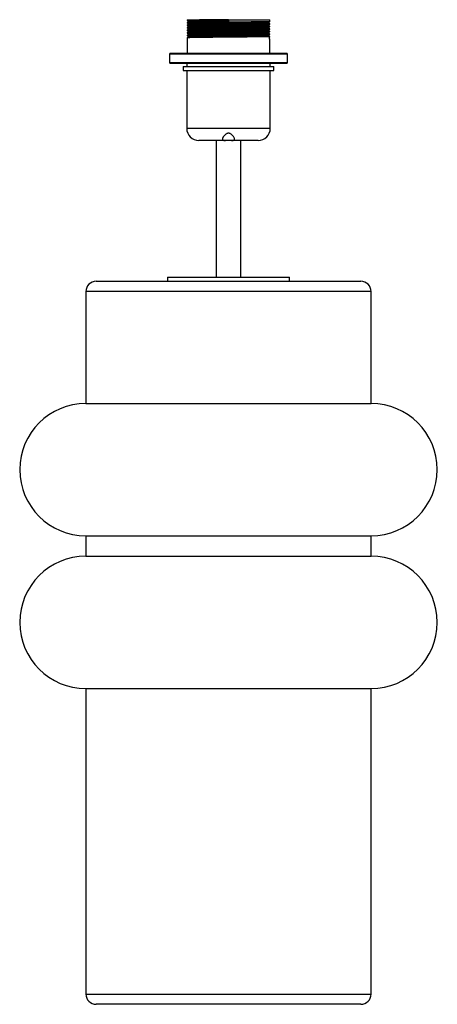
# Paper-space layout '_Izquierda' of a CAD drawing. Header units: millimetres. Extents: x -103 to 103, y 0 to 483.
import ezdxf

# ---------------------------------------------------------------- set-up
doc = ezdxf.new("R2010")
doc.units = ezdxf.units.MM

psp = doc.layouts.new('_Izquierda')

# ---------------------------------------------------------------- linework, layer by layer
at = {"color": 7, "linetype": 'Continuous', "lineweight": 25}
for p, q in [((-20.3, 483.46), (-20.3, 483.15)), ((-20.3, 483.46), (20.3, 483.46)), ((0, 483.46), (0, 482.37)), ((20.3, 482.52), (20.3, 483.46)), ((-20.3, 482.05), (-20.3, 481.9)), ((-20.3, 480.8), (-20.3, 480.65)), ((-20.3, 479.55), (-20.3, 479.4)), ((-19.62, 482.76), (-19.62, 482.45)), ((-19.62, 481.51), (-19.62, 481.2)), ((-19.62, 480.26), (-19.62, 479.95)), ((-19.62, 479.01), (-19.62, 478.7)), ((19.62, 481.82), (19.62, 482.13)), ((19.62, 480.57), (19.62, 480.88)), ((19.62, 479.32), (19.62, 479.63)), ((20.3, 481.27), (20.3, 481.43)), ((20.3, 480.02), (20.3, 480.18)), ((20.3, 478.77), (20.3, 478.93)), ((-20.3, 478.3), (-20.3, 478.15)), ((-20.3, 477.05), (-20.3, 476.9)), ((-20.3, 475.8), (-20.3, 475.65)), ((-20.3, 474.55), (-20.3, 467)), ((-19.62, 477.76), (-19.62, 477.45)), ((-19.62, 476.51), (-19.62, 476.2)), ((-19.62, 475.26), (-19.62, 474.95)), ((19.62, 478.07), (19.62, 478.38)), ((19.62, 476.82), (19.62, 477.13)), ((19.62, 475.57), (19.62, 475.88)), ((20.17, 474.95), (20.3, 475.02)), ((20.23, 475.02), (20.17, 475)), ((20.17, 473.91), (20.17, 475)), ((20.3, 473.93), (20.17, 474.01)), ((20.24, 473.93), (20.17, 473.91)), ((20.3, 477.52), (20.3, 477.68)), ((20.3, 476.27), (20.3, 476.43)), ((20.3, 475.02), (20.3, 475.18)), ((20.3, 467), (20.3, 473.93)), ((-28.58, 467), (-29, 466.58)), ((-29, 466.58), (-29, 462.42)), ((29, 466.58), (-29, 466.58)), ((-28.58, 467), (28.58, 467)), ((29, 466.58), (28.58, 467)), ((29, 462.42), (29, 466.58)), ((-29, 462.42), (-28.58, 462)), ((-29, 462.42), (29, 462.42)), ((28.58, 462), (-28.58, 462)), ((-22.25, 460.5), (-22.25, 458.55)), ((-22.25, 460.5), (22.25, 460.5)), ((-20.5, 462), (-20.5, 460.5)), ((20.5, 460.5), (20.5, 462)), ((22.25, 458.55), (22.25, 460.5)), ((28.58, 462), (29, 462.42)), ((-22.25, 458.55), (22.25, 458.55)), ((-20.5, 458.55), (-20.5, 430.15)), ((20.5, 430.15), (20.5, 458.55)), ((14.5, 424.15), (-14.5, 424.15)), ((-6, 424.15), (-6, 357)), ((6, 357), (6, 424.15)), ((-65, 355), (65, 355)), ((-30, 357), (-30, 355)), ((-30, 357), (30, 357)), ((30, 355), (30, 357)), ((-70, 350), (-70, 295.02)), ((70, 295.02), (70, 350)), ((-70, 295.02), (70, 295.02)), ((-70, 230.02), (-70, 220.02)), ((-70, 230.02), (70, 230.02)), ((70, 220.02), (70, 230.02)), ((-70, 220.02), (70, 220.02)), ((-70, 155.02), (-70, 5)), ((-70, 155.02), (70, 155.02)), ((70, 5), (70, 155.02)), ((65, 0), (-65, 0))]:
    psp.add_line(p, q, dxfattribs=at)
at = {"color": 8, "linetype": 'Continuous', "lineweight": 25}
for p, q in [((-20.5, 430.15), (20.5, 430.15)), ((70, 350), (-70, 350)), ((-70, 5), (70, 5))]:
    psp.add_line(p, q, dxfattribs=at)
at = {"color": 7, "linetype": 'Continuous', "lineweight": 25}
for centre, radius, start, end in [((-14.5, 430.15), 6, 180, 270), ((14.5, 430.15), 6, 270, 0), ((-65, 350), 5, 90, 180), ((65, 350), 5, 0, 90), ((-70, 262.52), 32.5, 90, 270), ((70, 262.52), 32.5, 270, 90), ((-70, 187.52), 32.5, 90, 270), ((70, 187.52), 32.5, 270, 90), ((-65, 5), 5, 180, 270), ((65, 5), 5, 270, 0)]:
    psp.add_arc(centre, radius, start, end, dxfattribs=at)
for points, knots in [([(0, 483.46), (-1.49, 483.45), (-4.49, 483.42), (-8.78, 483.37), (-12.63, 483.33), (-15.84, 483.29), (-18.32, 483.24), (-19.82, 483.19), (-20.43, 483.16), (-20.26, 483.15), (-20.23, 483.14)], [0, 0, 0, 0, 0.138436, 0.279539, 0.419848, 0.557212, 0.697274, 0.838451, 0.977269, 1, 1, 1, 1]), ([(0, 482.37), (-1.49, 482.35), (-4.49, 482.32), (-8.78, 482.28), (-12.63, 482.23), (-15.84, 482.19), (-18.33, 482.15), (-19.81, 482.1), (-20.43, 482.07), (-20.27, 482.05), (-20.26, 482.05)], [0, 0, 0, 0, 0.139869, 0.282432, 0.424193, 0.562979, 0.704491, 0.847129, 0.987384, 1, 1, 1, 1]), ([(20.2, 481.43), (20.19, 481.42), (20.17, 481.39), (18.97, 481.35), (16.85, 481.31), (13.89, 481.27), (10.26, 481.22), (6.53, 481.18), (3.05, 481.15), (-0.48, 481.11), (-4.49, 481.07), (-8.78, 481.03), (-12.63, 480.98), (-15.84, 480.94), (-18.33, 480.9), (-19.81, 480.85), (-20.43, 480.82), (-20.27, 480.8), (-20.26, 480.8)], [0, 0, 0, 0, 0.050465, 0.121536, 0.192692, 0.262297, 0.332583, 0.403913, 0.452561, 0.500074, 0.569998, 0.641269, 0.712139, 0.781522, 0.852268, 0.923576, 0.993693, 1, 1, 1, 1]), ([(20.2, 480.18), (20.19, 480.17), (20.17, 480.14), (18.97, 480.1), (16.85, 480.06), (13.89, 480.02), (10.26, 479.97), (6.53, 479.93), (3.05, 479.9), (-0.48, 479.86), (-4.49, 479.82), (-8.78, 479.78), (-12.63, 479.73), (-15.84, 479.69), (-18.33, 479.65), (-19.81, 479.6), (-20.43, 479.57), (-20.27, 479.55), (-20.26, 479.55)], [0, 0, 0, 0, 0.050465, 0.121536, 0.192692, 0.262297, 0.332583, 0.403913, 0.452561, 0.500074, 0.569998, 0.641269, 0.712139, 0.781522, 0.852268, 0.923576, 0.993693, 1, 1, 1, 1]), ([(20.2, 478.93), (20.19, 478.92), (20.17, 478.89), (18.97, 478.85), (16.85, 478.81), (13.89, 478.77), (10.26, 478.72), (6.53, 478.68), (3.05, 478.65), (-0.48, 478.61), (-4.49, 478.57), (-8.78, 478.53), (-12.63, 478.48), (-15.84, 478.44), (-18.33, 478.4), (-19.81, 478.35), (-20.43, 478.32), (-20.27, 478.3), (-20.26, 478.3)], [0, 0, 0, 0, 0.050465, 0.121536, 0.192692, 0.262297, 0.332583, 0.403913, 0.452561, 0.500074, 0.569998, 0.641269, 0.712139, 0.781522, 0.852268, 0.923576, 0.993693, 1, 1, 1, 1]), ([(20.19, 482.52), (20.18, 482.51), (20.14, 482.49), (18.97, 482.45), (16.85, 482.4), (13.89, 482.36), (10.26, 482.32), (6.53, 482.27), (3.05, 482.24), (-0.48, 482.21), (-4.49, 482.17), (-8.78, 482.12), (-12.63, 482.08), (-15.84, 482.04), (-18.32, 481.99), (-19.82, 481.94), (-20.43, 481.91), (-20.26, 481.9), (-20.23, 481.89)], [0, 0, 0, 0, 0.045283, 0.116354, 0.187511, 0.257116, 0.327403, 0.398733, 0.447382, 0.494895, 0.56482, 0.636092, 0.706962, 0.776346, 0.847092, 0.918401, 0.988519, 1, 1, 1, 1]), ([(20.19, 481.27), (20.18, 481.26), (20.14, 481.24), (18.97, 481.2), (16.85, 481.15), (13.89, 481.11), (10.26, 481.07), (6.53, 481.02), (3.05, 480.99), (-0.48, 480.96), (-4.49, 480.92), (-8.78, 480.87), (-12.63, 480.83), (-15.84, 480.79), (-18.32, 480.74), (-19.82, 480.69), (-20.43, 480.66), (-20.26, 480.65), (-20.23, 480.64)], [0, 0, 0, 0, 0.045283, 0.116354, 0.187511, 0.257116, 0.327403, 0.398733, 0.447382, 0.494895, 0.56482, 0.636092, 0.706962, 0.776346, 0.847092, 0.918401, 0.988519, 1, 1, 1, 1]), ([(20.19, 480.02), (20.18, 480.01), (20.14, 479.99), (18.97, 479.95), (16.85, 479.9), (13.89, 479.86), (10.26, 479.82), (6.53, 479.77), (3.05, 479.74), (-0.48, 479.71), (-4.49, 479.67), (-8.78, 479.62), (-12.63, 479.58), (-15.84, 479.54), (-18.32, 479.49), (-19.82, 479.44), (-20.43, 479.41), (-20.26, 479.4), (-20.23, 479.39)], [0, 0, 0, 0, 0.045283, 0.116354, 0.187511, 0.257116, 0.327403, 0.398733, 0.447382, 0.494895, 0.56482, 0.636092, 0.706962, 0.776346, 0.847092, 0.918401, 0.988519, 1, 1, 1, 1]), ([(20.19, 478.77), (20.18, 478.76), (20.14, 478.74), (18.97, 478.7), (16.85, 478.65), (13.89, 478.61), (10.26, 478.57), (6.53, 478.52), (3.05, 478.49), (-0.48, 478.46), (-4.49, 478.42), (-8.78, 478.37), (-12.63, 478.33), (-15.84, 478.29), (-18.32, 478.24), (-19.82, 478.19), (-20.43, 478.16), (-20.26, 478.15), (-20.23, 478.14)], [0, 0, 0, 0, 0.045283, 0.116354, 0.187511, 0.257116, 0.327403, 0.398733, 0.447382, 0.494895, 0.56482, 0.636092, 0.706962, 0.776346, 0.847092, 0.918401, 0.988519, 1, 1, 1, 1]), ([(-20.3, 483.14), (-20.18, 483.08), (-19.96, 482.95), (-19.74, 482.82), (-19.62, 482.76)], [0, 0, 0, 0, 0.502006, 1, 1, 1, 1]), ([(-19.62, 482.45), (-19.73, 482.38), (-19.96, 482.25), (-20.18, 482.12), (-20.3, 482.06)], [0, 0, 0, 0, 0.4999992, 1, 1, 1, 1]), ([(-20.3, 481.89), (-20.18, 481.83), (-19.96, 481.7), (-19.74, 481.57), (-19.62, 481.51)], [0, 0, 0, 0, 0.502006, 1, 1, 1, 1]), ([(-19.62, 481.2), (-19.73, 481.13), (-19.96, 481), (-20.18, 480.87), (-20.3, 480.81)], [0, 0, 0, 0, 0.4999992, 1, 1, 1, 1]), ([(-20.3, 480.64), (-20.18, 480.58), (-19.96, 480.45), (-19.74, 480.32), (-19.62, 480.26)], [0, 0, 0, 0, 0.502006, 1, 1, 1, 1]), ([(-19.62, 479.95), (-19.73, 479.88), (-19.96, 479.75), (-20.18, 479.62), (-20.3, 479.56)], [0, 0, 0, 0, 0.4999992, 1, 1, 1, 1]), ([(-20.3, 479.39), (-20.18, 479.33), (-19.96, 479.2), (-19.74, 479.07), (-19.62, 479.01)], [0, 0, 0, 0, 0.502006, 1, 1, 1, 1]), ([(-19.62, 478.7), (-19.73, 478.63), (-19.96, 478.5), (-20.18, 478.37), (-20.3, 478.31)], [0, 0, 0, 0, 0.4999992, 1, 1, 1, 1]), ([(0, 482.76), (-1.44, 482.74), (-4.34, 482.71), (-8.49, 482.67), (-12.2, 482.62), (-15.31, 482.58), (-17.72, 482.54), (-19.14, 482.49), (-19.75, 482.46), (-19.62, 482.45), (-19.61, 482.45)], [0, 0, 0, 0, 0.141387, 0.285497, 0.428797, 0.56909, 0.712138, 0.856323, 0.998101, 1, 1, 1, 1]), ([(19.53, 481.82), (19.52, 481.81), (19.49, 481.78), (18.34, 481.74), (16.29, 481.7), (13.43, 481.66), (9.92, 481.61), (6.31, 481.57), (2.95, 481.54), (-0.46, 481.5), (-4.34, 481.46), (-8.49, 481.42), (-12.2, 481.37), (-15.31, 481.33), (-17.72, 481.29), (-19.14, 481.24), (-19.75, 481.21), (-19.62, 481.2), (-19.61, 481.2)], [0, 0, 0, 0, 0.050749, 0.122202, 0.193742, 0.263721, 0.334386, 0.4061, 0.45501, 0.502779, 0.573079, 0.644734, 0.715986, 0.785742, 0.856869, 0.928561, 0.999056, 1, 1, 1, 1]), ([(19.53, 480.57), (19.52, 480.56), (19.49, 480.53), (18.34, 480.49), (16.29, 480.45), (13.43, 480.41), (9.92, 480.36), (6.31, 480.32), (2.95, 480.29), (-0.46, 480.25), (-4.34, 480.21), (-8.49, 480.17), (-12.2, 480.12), (-15.31, 480.08), (-17.72, 480.04), (-19.14, 479.99), (-19.75, 479.96), (-19.62, 479.95), (-19.61, 479.95)], [0, 0, 0, 0, 0.050749, 0.122202, 0.193742, 0.263721, 0.334386, 0.4061, 0.45501, 0.502779, 0.573079, 0.644734, 0.715986, 0.785742, 0.856869, 0.928561, 0.999056, 1, 1, 1, 1]), ([(19.53, 479.32), (19.52, 479.31), (19.49, 479.28), (18.34, 479.24), (16.29, 479.2), (13.43, 479.16), (9.92, 479.11), (6.31, 479.07), (2.95, 479.04), (-0.46, 479), (-4.34, 478.96), (-8.49, 478.92), (-12.2, 478.87), (-15.31, 478.83), (-17.72, 478.79), (-19.14, 478.74), (-19.75, 478.71), (-19.62, 478.7), (-19.61, 478.7)], [0, 0, 0, 0, 0.050749, 0.122202, 0.193742, 0.263721, 0.334386, 0.4061, 0.45501, 0.502779, 0.573079, 0.644734, 0.715986, 0.785742, 0.856869, 0.928561, 0.999056, 1, 1, 1, 1]), ([(0, 483.07), (-1.44, 483.06), (-4.34, 483.03), (-8.49, 482.98), (-12.2, 482.94), (-15.31, 482.89), (-17.71, 482.85), (-19.15, 482.8), (-19.75, 482.77), (-19.6, 482.76), (-19.58, 482.76)], [0, 0, 0, 0, 0.139869, 0.282432, 0.424193, 0.562979, 0.704491, 0.847129, 0.987384, 1, 1, 1, 1]), ([(19.51, 482.13), (19.5, 482.12), (19.47, 482.1), (18.34, 482.06), (16.29, 482.01), (13.43, 481.97), (9.92, 481.92), (6.31, 481.88), (2.95, 481.85), (-0.46, 481.81), (-4.34, 481.78), (-8.49, 481.73), (-12.2, 481.69), (-15.31, 481.64), (-17.71, 481.6), (-19.15, 481.55), (-19.75, 481.52), (-19.6, 481.51), (-19.58, 481.51)], [0, 0, 0, 0, 0.045445, 0.116891, 0.188424, 0.258396, 0.329055, 0.400761, 0.449667, 0.497431, 0.567725, 0.639372, 0.710617, 0.780367, 0.851486, 0.923172, 0.99366, 1, 1, 1, 1]), ([(19.51, 480.88), (19.5, 480.87), (19.47, 480.85), (18.34, 480.81), (16.29, 480.76), (13.43, 480.72), (9.92, 480.67), (6.31, 480.63), (2.95, 480.6), (-0.46, 480.56), (-4.34, 480.53), (-8.49, 480.48), (-12.2, 480.44), (-15.31, 480.39), (-17.71, 480.35), (-19.15, 480.3), (-19.75, 480.27), (-19.6, 480.26), (-19.58, 480.26)], [0, 0, 0, 0, 0.045445, 0.116891, 0.188424, 0.258396, 0.329055, 0.400761, 0.449667, 0.497431, 0.567725, 0.639372, 0.710617, 0.780367, 0.851486, 0.923172, 0.99366, 1, 1, 1, 1]), ([(19.51, 479.63), (19.5, 479.62), (19.47, 479.6), (18.34, 479.56), (16.29, 479.51), (13.43, 479.47), (9.92, 479.42), (6.31, 479.38), (2.95, 479.35), (-0.46, 479.31), (-4.34, 479.28), (-8.49, 479.23), (-12.2, 479.19), (-15.31, 479.14), (-17.71, 479.1), (-19.15, 479.05), (-19.75, 479.02), (-19.6, 479.01), (-19.58, 479.01)], [0, 0, 0, 0, 0.045445, 0.116891, 0.188424, 0.258396, 0.329055, 0.400761, 0.449667, 0.497431, 0.567725, 0.639372, 0.710617, 0.780367, 0.851486, 0.923172, 0.99366, 1, 1, 1, 1]), ([(19.62, 482.13), (19.73, 482.19), (19.96, 482.32), (20.18, 482.45), (20.3, 482.52)], [0, 0, 0, 0, 0.499999, 1, 1, 1, 1]), ([(20.3, 481.43), (20.18, 481.5), (19.96, 481.63), (19.74, 481.76), (19.62, 481.82)], [0, 0, 0, 0, 0.502006, 1, 1, 1, 1]), ([(19.62, 480.88), (19.73, 480.94), (19.96, 481.07), (20.18, 481.2), (20.3, 481.27)], [0, 0, 0, 0, 0.499999, 1, 1, 1, 1]), ([(20.3, 480.18), (20.18, 480.25), (19.96, 480.38), (19.74, 480.51), (19.62, 480.57)], [0, 0, 0, 0, 0.502006, 1, 1, 1, 1]), ([(19.62, 479.63), (19.73, 479.69), (19.96, 479.82), (20.18, 479.95), (20.3, 480.02)], [0, 0, 0, 0, 0.4999992, 1, 1, 1, 1]), ([(20.3, 478.93), (20.18, 479), (19.96, 479.13), (19.74, 479.26), (19.62, 479.32)], [0, 0, 0, 0, 0.502006, 1, 1, 1, 1]), ([(19.62, 478.38), (19.73, 478.44), (19.96, 478.57), (20.18, 478.7), (20.3, 478.77)], [0, 0, 0, 0, 0.4999992, 1, 1, 1, 1]), ([(20.2, 477.68), (20.19, 477.67), (20.17, 477.64), (18.97, 477.6), (16.85, 477.56), (13.89, 477.52), (10.26, 477.47), (6.53, 477.43), (3.05, 477.4), (-0.48, 477.36), (-4.49, 477.32), (-8.78, 477.28), (-12.63, 477.23), (-15.84, 477.19), (-18.33, 477.15), (-19.81, 477.1), (-20.43, 477.07), (-20.27, 477.05), (-20.26, 477.05)], [0, 0, 0, 0, 0.050465, 0.121536, 0.192692, 0.262297, 0.332583, 0.403913, 0.452561, 0.500074, 0.569998, 0.641269, 0.712139, 0.781522, 0.852268, 0.923576, 0.993693, 1, 1, 1, 1]), ([(20.2, 476.43), (20.19, 476.42), (20.17, 476.39), (18.97, 476.35), (16.85, 476.31), (13.89, 476.27), (10.26, 476.22), (6.53, 476.18), (3.05, 476.15), (-0.48, 476.11), (-4.49, 476.07), (-8.78, 476.03), (-12.63, 475.98), (-15.84, 475.94), (-18.33, 475.9), (-19.81, 475.85), (-20.43, 475.82), (-20.27, 475.8), (-20.26, 475.8)], [0, 0, 0, 0, 0.050465, 0.121536, 0.192692, 0.262297, 0.332583, 0.403913, 0.452561, 0.500074, 0.569998, 0.641269, 0.712139, 0.781522, 0.852268, 0.923576, 0.993693, 1, 1, 1, 1]), ([(20.2, 475.18), (20.19, 475.17), (20.17, 475.14), (18.97, 475.1), (16.85, 475.06), (13.89, 475.02), (10.26, 474.97), (6.53, 474.93), (3.05, 474.9), (-0.48, 474.86), (-4.49, 474.82), (-8.78, 474.78), (-12.63, 474.73), (-15.84, 474.69), (-18.33, 474.65), (-19.81, 474.6), (-20.43, 474.57), (-20.27, 474.55), (-20.26, 474.55)], [0, 0, 0, 0, 0.050465, 0.121536, 0.192692, 0.262297, 0.332583, 0.403913, 0.452561, 0.500074, 0.569998, 0.641269, 0.712139, 0.781522, 0.852268, 0.923576, 0.993693, 1, 1, 1, 1]), ([(20.19, 477.52), (20.18, 477.51), (20.14, 477.49), (18.97, 477.45), (16.85, 477.4), (13.89, 477.36), (10.26, 477.32), (6.53, 477.27), (3.05, 477.24), (-0.48, 477.21), (-4.49, 477.17), (-8.78, 477.12), (-12.63, 477.08), (-15.84, 477.04), (-18.32, 476.99), (-19.82, 476.94), (-20.43, 476.91), (-20.26, 476.9), (-20.23, 476.89)], [0, 0, 0, 0, 0.045283, 0.116354, 0.187511, 0.257116, 0.327403, 0.398733, 0.447382, 0.494895, 0.56482, 0.636092, 0.706962, 0.776346, 0.847092, 0.918401, 0.988519, 1, 1, 1, 1]), ([(20.19, 476.27), (20.18, 476.26), (20.14, 476.24), (18.97, 476.2), (16.85, 476.15), (13.89, 476.11), (10.26, 476.07), (6.53, 476.02), (3.05, 475.99), (-0.48, 475.96), (-4.49, 475.92), (-8.78, 475.87), (-12.63, 475.83), (-15.84, 475.79), (-18.32, 475.74), (-19.82, 475.69), (-20.43, 475.66), (-20.26, 475.65), (-20.23, 475.64)], [0, 0, 0, 0, 0.045283, 0.116354, 0.187511, 0.257116, 0.327403, 0.398733, 0.447382, 0.494895, 0.56482, 0.636092, 0.706962, 0.776346, 0.847092, 0.918401, 0.988519, 1, 1, 1, 1]), ([(-20.3, 478.14), (-20.18, 478.08), (-19.96, 477.95), (-19.74, 477.82), (-19.62, 477.76)], [0, 0, 0, 0, 0.502006, 1, 1, 1, 1]), ([(-19.62, 477.45), (-19.73, 477.38), (-19.96, 477.25), (-20.18, 477.12), (-20.3, 477.06)], [0, 0, 0, 0, 0.499999, 1, 1, 1, 1]), ([(-20.3, 476.89), (-20.18, 476.83), (-19.96, 476.7), (-19.74, 476.57), (-19.62, 476.51)], [0, 0, 0, 0, 0.502006, 1, 1, 1, 1]), ([(-19.62, 476.2), (-19.73, 476.13), (-19.96, 476), (-20.18, 475.87), (-20.3, 475.81)], [0, 0, 0, 0, 0.4999992, 1, 1, 1, 1]), ([(-20.3, 475.64), (-20.18, 475.58), (-19.96, 475.45), (-19.74, 475.32), (-19.62, 475.26)], [0, 0, 0, 0, 0.502006, 1, 1, 1, 1]), ([(-19.62, 474.95), (-19.73, 474.88), (-19.96, 474.75), (-20.18, 474.62), (-20.3, 474.56)], [0, 0, 0, 0, 0.4999992, 1, 1, 1, 1]), ([(19.53, 478.07), (19.52, 478.06), (19.49, 478.03), (18.34, 477.99), (16.29, 477.95), (13.43, 477.91), (9.92, 477.86), (6.31, 477.82), (2.95, 477.79), (-0.46, 477.75), (-4.34, 477.71), (-8.49, 477.67), (-12.2, 477.62), (-15.31, 477.58), (-17.72, 477.54), (-19.14, 477.49), (-19.75, 477.46), (-19.62, 477.45), (-19.61, 477.45)], [0, 0, 0, 0, 0.0507488, 0.122202, 0.1937416, 0.2637209, 0.3343862, 0.4060996, 0.4550102, 0.5027788, 0.5730793, 0.6447341, 0.7159858, 0.7857422, 0.8568687, 0.9285608, 0.9990557, 1, 1, 1, 1]), ([(19.53, 476.82), (19.52, 476.81), (19.49, 476.78), (18.34, 476.74), (16.29, 476.7), (13.43, 476.66), (9.92, 476.61), (6.31, 476.57), (2.95, 476.54), (-0.46, 476.5), (-4.34, 476.46), (-8.49, 476.42), (-12.2, 476.37), (-15.31, 476.33), (-17.72, 476.29), (-19.14, 476.24), (-19.75, 476.21), (-19.62, 476.2), (-19.61, 476.2)], [0, 0, 0, 0, 0.0507488, 0.122202, 0.1937416, 0.2637209, 0.3343862, 0.4060996, 0.4550102, 0.5027788, 0.5730793, 0.6447341, 0.7159858, 0.7857422, 0.8568687, 0.9285608, 0.9990557, 1, 1, 1, 1]), ([(19.53, 475.57), (19.52, 475.56), (19.49, 475.53), (18.34, 475.49), (16.29, 475.45), (13.43, 475.41), (9.92, 475.36), (6.31, 475.32), (2.95, 475.29), (-0.46, 475.25), (-4.34, 475.21), (-8.49, 475.17), (-12.2, 475.12), (-15.31, 475.08), (-17.72, 475.04), (-19.14, 474.99), (-19.75, 474.96), (-19.62, 474.95), (-19.61, 474.95)], [0, 0, 0, 0, 0.0507488, 0.122202, 0.1937416, 0.2637209, 0.3343862, 0.4060996, 0.4550102, 0.5027788, 0.5730793, 0.6447341, 0.7159858, 0.7857422, 0.8568687, 0.9285608, 0.9990557, 1, 1, 1, 1]), ([(19.51, 478.38), (19.5, 478.37), (19.47, 478.35), (18.34, 478.31), (16.29, 478.26), (13.43, 478.22), (9.92, 478.17), (6.31, 478.13), (2.95, 478.1), (-0.46, 478.06), (-4.34, 478.03), (-8.49, 477.98), (-12.2, 477.94), (-15.31, 477.89), (-17.71, 477.85), (-19.15, 477.8), (-19.75, 477.77), (-19.6, 477.76), (-19.58, 477.76)], [0, 0, 0, 0, 0.045445, 0.116891, 0.188424, 0.258396, 0.329055, 0.400761, 0.449667, 0.497431, 0.567725, 0.639372, 0.710617, 0.780367, 0.851486, 0.923172, 0.99366, 1, 1, 1, 1]), ([(19.51, 477.13), (19.5, 477.12), (19.47, 477.1), (18.34, 477.06), (16.29, 477.01), (13.43, 476.97), (9.92, 476.92), (6.31, 476.88), (2.95, 476.85), (-0.46, 476.81), (-4.34, 476.78), (-8.49, 476.73), (-12.2, 476.69), (-15.31, 476.64), (-17.71, 476.6), (-19.15, 476.55), (-19.75, 476.52), (-19.6, 476.51), (-19.58, 476.51)], [0, 0, 0, 0, 0.045445, 0.116891, 0.188424, 0.258396, 0.329055, 0.400761, 0.449667, 0.497431, 0.567725, 0.639372, 0.710617, 0.780367, 0.851486, 0.923172, 0.99366, 1, 1, 1, 1]), ([(19.51, 475.88), (19.5, 475.87), (19.47, 475.85), (18.34, 475.81), (16.29, 475.76), (13.43, 475.72), (9.92, 475.67), (6.31, 475.63), (2.95, 475.6), (-0.46, 475.56), (-4.34, 475.53), (-8.49, 475.48), (-12.2, 475.44), (-15.31, 475.39), (-17.71, 475.35), (-19.15, 475.3), (-19.75, 475.27), (-19.6, 475.26), (-19.58, 475.26)], [0, 0, 0, 0, 0.045445, 0.116891, 0.188424, 0.258396, 0.329055, 0.400761, 0.449667, 0.497431, 0.567725, 0.639372, 0.710617, 0.780367, 0.851486, 0.923172, 0.99366, 1, 1, 1, 1]), ([(20.3, 477.68), (20.18, 477.75), (19.96, 477.88), (19.74, 478.01), (19.62, 478.07)], [0, 0, 0, 0, 0.502006, 1, 1, 1, 1]), ([(19.62, 477.13), (19.73, 477.19), (19.96, 477.32), (20.18, 477.45), (20.3, 477.52)], [0, 0, 0, 0, 0.499999, 1, 1, 1, 1]), ([(20.3, 476.43), (20.18, 476.5), (19.96, 476.63), (19.74, 476.76), (19.62, 476.82)], [0, 0, 0, 0, 0.502006, 1, 1, 1, 1]), ([(19.62, 475.88), (19.73, 475.94), (19.96, 476.07), (20.18, 476.2), (20.3, 476.27)], [0, 0, 0, 0, 0.4999992, 1, 1, 1, 1]), ([(20.3, 475.18), (20.18, 475.25), (19.96, 475.38), (19.74, 475.51), (19.62, 475.57)], [0, 0, 0, 0, 0.502006, 1, 1, 1, 1]), ([(1.53, 424.15), (1.69, 424.15), (1.84, 424.15), (2.11, 424.17), (2.24, 424.18), (2.47, 424.23), (2.57, 424.26), (2.73, 424.34), (2.8, 424.38), (2.91, 424.49), (2.95, 424.56), (2.99, 424.7), (3, 424.78), (2.99, 424.96), (2.98, 425.05), (2.92, 425.24), (2.88, 425.34), (2.72, 425.66), (2.59, 425.88), (2.24, 426.34), (2.04, 426.57), (1.7, 426.91), (1.57, 427.02), (1.31, 427.24), (1.17, 427.34), (0.87, 427.52), (0.71, 427.6), (0.36, 427.72), (0.18, 427.75), (-0.19, 427.75), (-0.37, 427.72), (-0.72, 427.6), (-0.88, 427.52), (-1.18, 427.33), (-1.32, 427.23), (-1.58, 427.02), (-1.7, 426.9), (-2.05, 426.57), (-2.25, 426.33), (-2.5, 425.99), (-2.58, 425.87), (-2.72, 425.65), (-2.78, 425.55), (-2.88, 425.34), (-2.92, 425.24), (-2.98, 425.04), (-2.99, 424.95), (-3, 424.78), (-2.99, 424.7), (-2.95, 424.56), (-2.91, 424.49), (-2.8, 424.38), (-2.74, 424.34), (-2.57, 424.26), (-2.47, 424.23), (-2.24, 424.18), (-2.11, 424.17), (-1.84, 424.15), (-1.69, 424.15), (-1.53, 424.15)], [0, 0, 0, 0, 0.03125, 0.03125, 0.0625, 0.0625, 0.09375, 0.09375, 0.125, 0.125, 0.15625, 0.15625, 0.1875, 0.1875, 0.21875, 0.21875, 0.25, 0.25, 0.3125, 0.3125, 0.375, 0.375, 0.40625, 0.40625, 0.4375, 0.4375, 0.46875, 0.46875, 0.5, 0.5, 0.53125, 0.53125, 0.5625, 0.5625, 0.59375, 0.59375, 0.625, 0.625, 0.6875, 0.6875, 0.71875, 0.71875, 0.75, 0.75, 0.78125, 0.78125, 0.8125, 0.8125, 0.84375, 0.84375, 0.875, 0.875, 0.90625, 0.90625, 0.9375, 0.9375, 0.96875, 0.96875, 1, 1, 1, 1])]:
    psp.add_open_spline(points, degree=3, knots=knots, dxfattribs=at)

doc.saveas('drawing.dxf')
